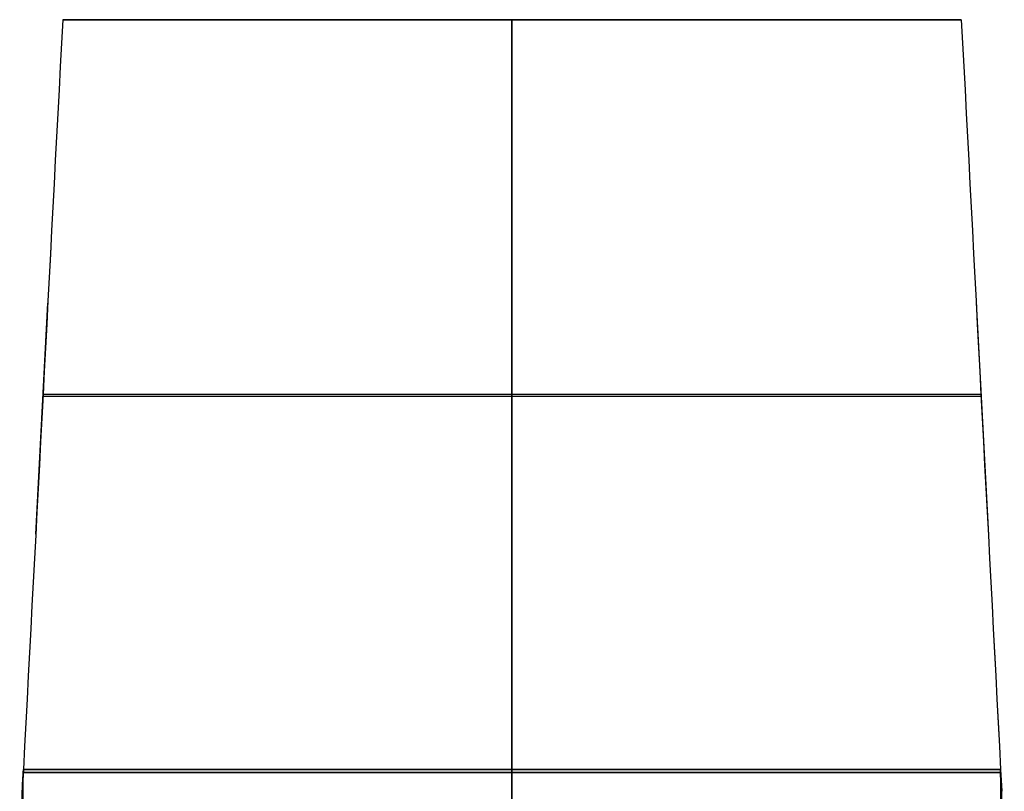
# Model space of a CAD drawing. Extents: x -243 to 243, y -361 to 455.
# Tile 3 of 3: x -219 to 217, y 113 to 455. Entities that reach past the tile are written whole.
import ezdxf

# ---------------------------------------------------------------- set-up
doc = ezdxf.new("R2010")
doc.units = 0
doc.header["$MEASUREMENT"] = 0
doc.layers.add('IGES_LEVEL_0', color=253, linetype='Continuous')

msp = doc.modelspace()

# ---------------------------------------------------------------- linework, layer by layer
at = {"layer": 'IGES_LEVEL_0', "color": 43}
for p, q in [((-200.18, 455.09, -466.66), (-200.18, 455.09, -478.31)), ((-200.18, 455.09, -478.31), (-200.18, 455.09, -466.66)), ((-173.59, 455.09, -480.98), (-72.93, 455.09, -477.47)), ((-0.91, 455.09, -479.07), (-0.91, 122.4, -436.48)), ((-0.91, 121.09, -450.02), (-0.91, 455.09, -489.01)), ((-0.33, 455.09, -489.01), (-0.68, 455.09, -479.07)), ((182.01, 455.09, -468.56), (198.36, 455.09, -467.99)), ((198.36, 455.09, -466.59), (198.36, 455.09, -478.3)), ((198.36, 455.09, -466.59), (198.36, 455.09, -478.3)), ((-212.15, 226.78, -451.78), (-206.77, 329.34, -451.78)), ((204.94, 329.62, -451.74), (210.35, 226.46, -451.74)), ((-209.2, 282.9, -458.28), (-209.2, 282.9, -446.34)), ((207.39, 282.9, -458.28), (207.39, 282.9, -446.26)), ((-217.61, 122.41, -439.73), (-218.12, 112.76, -425.25)), ((-217.61, 122.41, -439.73), (-218.12, 112.76, -425.25)), ((-217.62, 121.09, -439.58), (-217.61, 122.41, -439.73)), ((-217.62, 121.09, -439.58), (-217.61, 122.41, -439.73)), ((215.8, 122.46, -439.73), (216.3, 112.76, -425.17)), ((215.8, 122.46, -439.73), (215.8, 121.09, -439.58)), ((215.8, 122.46, -439.73), (216.3, 112.76, -425.18)), ((215.8, 121.09, -439.58), (215.8, 122.46, -439.73))]:
    msp.add_line(p, q, dxfattribs=at)
at = {"layer": 'IGES_LEVEL_0', "color": 43, "extrusion": (0.99863, -0.052336, -1.45318e-09)}
msp.add_arc((-8063.69, -71890.61, -223.72), 71928.86, 83.2072109, 83.4743784, dxfattribs=at)
at = {"layer": 'IGES_LEVEL_0', "color": 43, "extrusion": (0.99863, -0.052336, -1.4532e-09)}
msp.add_arc((-8063.81, -71891.69, -223.72), 71929.95, 83.2072143, 83.4743777, dxfattribs=at)
at = {"layer": 'IGES_LEVEL_0', "color": 43, "extrusion": (0.99863, -0.052336, -2.74719e-08)}
msp.add_arc((-26165.99, -228806.82, -223.72), 229873.88, 83.3525938, 83.4361817, dxfattribs=at)
msp.add_arc((-26165.99, -228806.82, -223.72), 229873.88, 83.3525938, 83.4361817, dxfattribs=at)
at = {"layer": 'IGES_LEVEL_0', "color": 43, "extrusion": (2.37695e-18, 1, -1.37034e-14)}
msp.add_arc((1.18, 1122.62, 455.09), 1601.69, 262.84319, 277.13693, dxfattribs=at)
at = {"layer": 'IGES_LEVEL_0', "color": 43, "extrusion": (0, -1, 0)}
for centre, radius, start, end in [((-1.18, 1122.62, -455.09), 1601.69, 262.86307, 277.15681), ((-0.92, 1569.78, -288.09), 2039.3, 264.14543, 275.85503), ((-1.37, 2252.23, -122.4), 2688.7, 265.38679, 274.63279), ((-0.92, 1805.35, -121.09), 2255.36, 264.4863, 275.51405)]:
    msp.add_arc(centre, radius, start, end, dxfattribs=at)
at = {"layer": 'IGES_LEVEL_0', "color": 43, "extrusion": (0, 1, 0)}
for centre, radius, start, end in [((0.92, 1370.28, 455.09), 1859.3, 263.84721, 276.1523), ((1.37, 2252.23, 122.4), 2688.7, 265.36721, 274.61321), ((0.92, 1805.35, 121.09), 2255.36, 264.48595, 275.5137)]:
    msp.add_arc(centre, radius, start, end, dxfattribs=at)
at = {"layer": 'IGES_LEVEL_0', "color": 43, "extrusion": (-6.87632e-20, 1, 1.59234e-14)}
msp.add_arc((0.92, 1370.28, 455.09), 1859.3, 263.84721, 276.1523, dxfattribs=at)
at = {"layer": 'IGES_LEVEL_0', "color": 43, "extrusion": (0.99863, 0.052336, 1.45723e-09)}
msp.add_arc((-8063.22, -71878.22, 221.91), 71916.58, 83.2063481, 83.4735616, dxfattribs=at)
msp.add_arc((-8063.22, -71878.22, 221.91), 71916.58, 83.2063481, 83.4735616, dxfattribs=at)
at = {"layer": 'IGES_LEVEL_0', "color": 43, "extrusion": (0.99863, 0.052336, -3.54657e-09)}
msp.add_arc((-26160.8, -228763.51, 221.91), 229830.27, 83.3526062, 83.4361969, dxfattribs=at)
at = {"layer": 'IGES_LEVEL_0', "color": 43, "extrusion": (0.99863, 0.052336, -3.54751e-09)}
msp.add_arc((-26161.91, -228773.12, 221.91), 229839.95, 83.3526089, 83.436196, dxfattribs=at)
at = {"layer": 'IGES_LEVEL_0', "color": 43, "extrusion": (-9.07132e-19, 1, 5.26681e-15)}
msp.add_arc((1.25, 1551.72, 288.74), 2009.5, 264.0492, 275.93107, dxfattribs=at)
at = {"layer": 'IGES_LEVEL_0', "color": 43, "extrusion": (0.99863, -0.052336, 1.06127e-08)}
msp.add_arc((114.87, -392.58, -223.72), 35.42, 247.2766, 263.4744, dxfattribs=at)
at = {"layer": 'IGES_LEVEL_0', "color": 43, "extrusion": (0.99863, -0.052336, 1.18968e-09)}
msp.add_arc((114.8, -392.87, -223.72), 35.12, 247.2067, 263.5442, dxfattribs=at)
at = {"layer": 'IGES_LEVEL_0', "color": 43, "extrusion": (0.99863, 0.052336, -4.99591e-10)}
msp.add_arc((114.97, -392.5, 221.91), 35.42, 247.2751, 263.4736, dxfattribs=at)
at = {"layer": 'IGES_LEVEL_0', "color": 43, "extrusion": (0.99863, 0.052336, -8.72199e-10)}
msp.add_arc((114.89, -392.8, 221.91), 35.12, 247.2053, 263.5434, dxfattribs=at)
at = {"layer": 'IGES_LEVEL_0', "color": 43, "extrusion": (0.999391, 1.67398e-11, 0.034899)}
msp.add_arc((126.27, -384.99, -232.83), 47.02, 180.0192, 263.6705, dxfattribs=at)
at = {"layer": 'IGES_LEVEL_0', "color": 43, "extrusion": (0.999391, -1.93532e-10, 0.034899)}
msp.add_arc((126.25, -385, -232.83), 47, 179.9997, 263.69, dxfattribs=at)
at = {"layer": 'IGES_LEVEL_0', "color": 43, "extrusion": (0.999391, 3.60117e-12, -0.034899)}
msp.add_arc((126.27, -385.05, 231.01), 47.02, 180.0193, 263.6707, dxfattribs=at)
at = {"layer": 'IGES_LEVEL_0', "color": 43, "extrusion": (0.999391, -2.94739e-10, -0.034899)}
msp.add_arc((126.25, -385.07, 231.01), 47, 180, 263.69, dxfattribs=at)
at = {"layer": 'IGES_LEVEL_0', "color": 43, "extrusion": (0.999391, -6.18083e-10, 0.034899)}
msp.add_arc((126.28, -385.06, -232.83), 35.03, 180.0215, 247.3004, dxfattribs=at)
at = {"layer": 'IGES_LEVEL_0', "color": 43, "extrusion": (0.999391, -7.38064e-12, 0.034899)}
msp.add_arc((126.26, -385.08, -232.83), 35.01, 180, 247.3214, dxfattribs=at)
at = {"layer": 'IGES_LEVEL_0', "color": 43, "extrusion": (0.999391, -1.54332e-11, -0.034899)}
msp.add_arc((126.26, -385.07, 231.01), 35.01, 180, 247.321, dxfattribs=at)
at = {"layer": 'IGES_LEVEL_0', "color": 43}
for points in [[(-0.91, 122.4, -436.48), (-0.91, 104.68, -434.22), (-0.91, 91.25, -418.94), (-0.91, 91.25, -400.82)], [(-0.91, 79.25, -401.24), (-0.91, 79.25, -425.87), (-0.91, 97.28, -446.69), (-0.91, 121.09, -450.02)]]:
    msp.add_open_spline(points, degree=3, dxfattribs=at)

doc.saveas('drawing.dxf')
